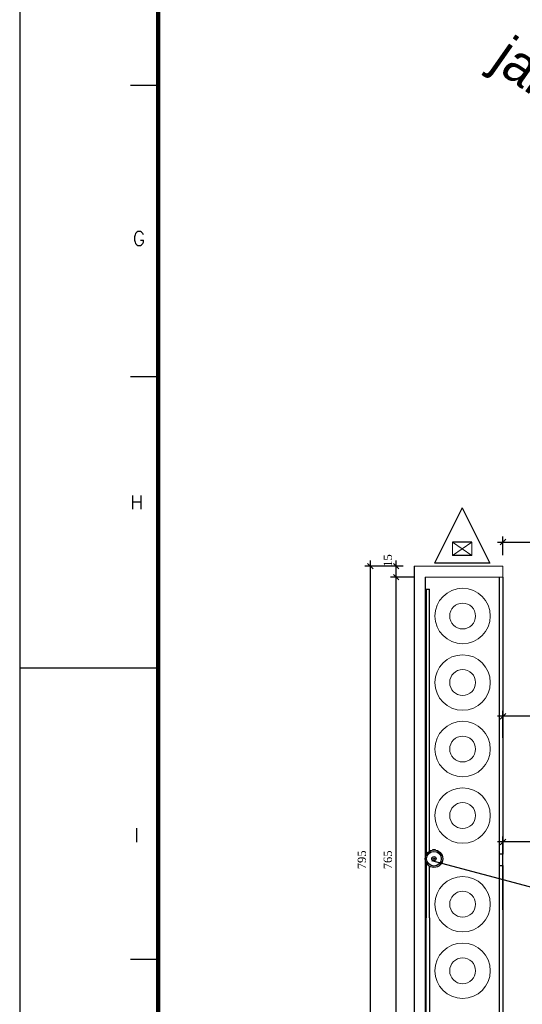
# Model space of a CAD drawing. Header units: millimetres. Extents: x 4 to 3534, y 14 to 98.
# Tile 7 of 161: x 4 to 13, y 50 to 68. Entities that reach past the tile are written whole.
import ezdxf

# ---------------------------------------------------------------- set-up
doc = ezdxf.new("R2010")
doc.units = ezdxf.units.MM
doc.header["$MEASUREMENT"] = 0
for name, color, linetype, lineweight in [('AF-Colunas', 7, 'Continuous', 20), ('Cotas', 7, 'Continuous', 5), ('Nível 1', 7, 'Continuous', 5), ('Simbolos', 1, 'Continuous', 30)]:
    doc.layers.add(name, color=color, linetype=linetype, lineweight=lineweight)
doc.layers.add('Margem', color=4, linetype='Continuous')
doc.styles.add('CenturyGothic', font='GOTHIC.TTF')
doc.styles.add('ROMANS', font='ROMANS')
doc.styles.add('TimesNewRoman', font='times.ttf')
doc.dimstyles.new('UM_75.000000', dxfattribs={"dimtxt": 0.18, "dimasz": 0.05, "dimexe": 0.1, "dimexo": 0.2, "dimgap": 0, "dimtad": 1, "dimtih": 1, "dimtoh": 1, "dimdec": 1, "dimlfac": 75, "dimzin": 0, "dimdsep": 46, "dimtxsty": 'Standard', "dimblk": 'CLOSED', "dimblk1": 'CLOSED', "dimblk2": 'CLOSED', "dimcen": 0.09, "dimdle": 0.1, "dimadec": 1, "dimazin": 2, "dimtfac": 1, "dimtdec": 4, "dimtofl": 0, "dimtmove": 0, "dimatfit": 3, "dimldrblk": 'CLOSED', "dimfxl": 0, "dimtolj": 1, "dimarcsym": 0})

# ---------------------------------------------------------------- blocks, each defined once
blk = doc.blocks.new('_OBLIQUE')
at = {"color": 0, "linetype": 'ByBlock', "lineweight": -2}
blk.add_line((-0.5, -0.5), (0.5, 0.5), dxfattribs=at)
blk = doc.blocks.new('*D38')
at = {"layer": 'Cotas', "color": 0, "lineweight": -2}
for p, q in [((11.073, 57.972), (10.648, 57.972)), ((10.748, 47.672), (10.748, 58.072)), ((10.873, 47.772), (10.648, 47.772))]:
    blk.add_line(p, q, dxfattribs=at)
at = {"layer": 'Defpoints', "color": 0}
for p in [(10.748, 57.972), (11.273, 57.972), (11.073, 47.772)]:
    blk.add_point(p, dxfattribs=at)
at = {"layer": 'Cotas', "color": 0, "lineweight": -2, "xscale": 0.1, "yscale": 0.1, "zscale": 0.1}
for p, rotation in [((10.748, 57.972), 90), ((10.748, 47.772), 270)]:
    blk.add_blockref('_OBLIQUE', p, dxfattribs=dict(at, rotation=rotation))
at = {"layer": 'Cotas', "color": 7, "insert": (10.598, 52.872), "char_height": 0.15, "attachment_point": 5, "rotation": 90, "style": 'TimesNewRoman'}
blk.add_mtext('\\A1;765', dxfattribs=at)
blk = doc.blocks.new('*D39')
at = {"layer": 'Cotas', "color": 0, "lineweight": -2}
for p, q in [((10.748, 57.872), (10.748, 58.272)), ((10.873, 58.172), (10.648, 58.172)), ((11.073, 57.972), (10.648, 57.972))]:
    blk.add_line(p, q, dxfattribs=at)
at = {"layer": 'Defpoints', "color": 0}
for p in [(10.748, 58.172), (11.073, 58.172), (11.273, 57.972)]:
    blk.add_point(p, dxfattribs=at)
at = {"layer": 'Cotas', "color": 0, "lineweight": -2, "xscale": 0.1, "yscale": 0.1, "zscale": 0.1}
for p, rotation in [((10.748, 58.172), 90), ((10.748, 57.972), 270)]:
    blk.add_blockref('_OBLIQUE', p, dxfattribs=dict(at, rotation=rotation))
at = {"layer": 'Cotas', "color": 7, "insert": (10.598, 58.273), "char_height": 0.15, "attachment_point": 5, "rotation": 90, "style": 'TimesNewRoman'}
blk.add_mtext('\\A1;15', dxfattribs=at)
blk = doc.blocks.new('*D40')
at = {"layer": 'Cotas', "color": 0, "lineweight": -2}
for p, q in [((10.28, 58.272), (10.28, 47.472)), ((10.873, 58.172), (10.18, 58.172)), ((10.873, 47.572), (10.18, 47.572))]:
    blk.add_line(p, q, dxfattribs=at)
at = {"layer": 'Defpoints', "color": 0}
for p in [(11.073, 58.172), (10.28, 47.572), (11.073, 47.572)]:
    blk.add_point(p, dxfattribs=at)
at = {"layer": 'Cotas', "color": 0, "lineweight": -2, "xscale": 0.1, "yscale": 0.1, "zscale": 0.1}
for p, rotation in [((10.28, 58.172), 90), ((10.28, 47.572), 270)]:
    blk.add_blockref('_OBLIQUE', p, dxfattribs=dict(at, rotation=rotation))
at = {"layer": 'Cotas', "color": 7, "insert": (10.13, 52.872), "char_height": 0.15, "attachment_point": 5, "rotation": 90, "style": 'TimesNewRoman'}
blk.add_mtext('\\A1;795', dxfattribs=at)
blk = doc.blocks.new('*D41')
at = {"layer": 'Cotas', "color": 0, "lineweight": -2}
for p, q in [((12.673, 58.372), (12.673, 58.706)), ((12.573, 58.606), (16.773, 58.606))]:
    blk.add_line(p, q, dxfattribs=at)
at = {"layer": 'Defpoints', "color": 0}
for p in [(16.673, 58.606), (16.673, 58.522), (12.673, 58.172)]:
    blk.add_point(p, dxfattribs=at)
at = {"layer": 'Cotas', "color": 0, "lineweight": -2, "xscale": 0.1, "yscale": 0.1, "zscale": 0.1, "rotation": 180}
blk.add_blockref('_OBLIQUE', (12.673, 58.606), dxfattribs=at)
at = {"layer": 'Cotas', "color": 0, "lineweight": -2, "xscale": 0.1, "yscale": 0.1, "zscale": 0.1}
blk.add_blockref('_OBLIQUE', (16.673, 58.606), dxfattribs=at)
at = {"layer": 'Cotas', "color": 7, "insert": (14.673, 58.756), "char_height": 0.15, "attachment_point": 5, "rotation": 0.0057, "style": 'TimesNewRoman'}
blk.add_mtext('\\A1;300', dxfattribs=at)
blk = doc.blocks.new('*D43')
at = {"layer": 'Cotas', "color": 0, "lineweight": -2}
for p, q in [((21.173, 53.648), (21.173, 53.095)), ((12.673, 51.972), (12.673, 53.295)), ((21.273, 53.195), (12.573, 53.195))]:
    blk.add_line(p, q, dxfattribs=at)
at = {"layer": 'Defpoints', "color": 0}
for p in [(21.173, 53.848), (12.673, 53.195), (12.673, 51.772)]:
    blk.add_point(p, dxfattribs=at)
at = {"layer": 'Cotas', "color": 0, "lineweight": -2, "xscale": 0.1, "yscale": 0.1, "zscale": 0.1, "rotation": 180}
blk.add_blockref('_OBLIQUE', (12.673, 53.195), dxfattribs=at)
at = {"layer": 'Cotas', "color": 0, "lineweight": -2, "xscale": 0.1, "yscale": 0.1, "zscale": 0.1}
blk.add_blockref('_OBLIQUE', (21.173, 53.195), dxfattribs=at)
at = {"layer": 'Cotas', "color": 7, "insert": (16.923, 53.345), "char_height": 0.15, "attachment_point": 5, "rotation": 0.0057, "style": 'TimesNewRoman'}
blk.add_mtext('\\A1;637', dxfattribs=at)
blk = doc.blocks.new('*D45')
at = {"layer": 'Cotas', "color": 0, "lineweight": -2}
for p, q in [((16.773, 55.462), (12.573, 55.462)), ((12.673, 55.072), (12.673, 55.562)), ((16.673, 55.572), (16.673, 55.362))]:
    blk.add_line(p, q, dxfattribs=at)
at = {"layer": 'Defpoints', "color": 0}
for p in [(16.673, 55.772), (12.673, 55.462), (12.673, 54.872)]:
    blk.add_point(p, dxfattribs=at)
at = {"layer": 'Cotas', "color": 0, "lineweight": -2, "xscale": 0.1, "yscale": 0.1, "zscale": 0.1, "rotation": 180}
blk.add_blockref('_OBLIQUE', (12.673, 55.462), dxfattribs=at)
at = {"layer": 'Cotas', "color": 0, "lineweight": -2, "xscale": 0.1, "yscale": 0.1, "zscale": 0.1}
blk.add_blockref('_OBLIQUE', (16.673, 55.462), dxfattribs=at)
at = {"layer": 'Cotas', "color": 7, "insert": (14.673, 55.612), "char_height": 0.15, "attachment_point": 5, "rotation": 0.0057, "style": 'TimesNewRoman'}
blk.add_mtext('\\A1;300', dxfattribs=at)

msp = doc.modelspace()

# ---------------------------------------------------------------- linework, layer by layer
at = {"color": 7}
for p, q in [((11.073, 58.17174), (11.073, 47.57174)), ((11.273, 57.97174), (11.273, 51.77174)), ((12.673, 52.97273), (12.6064, 52.97273)), ((12.6064, 52.97273), (12.6064, 52.77273)), ((12.6064, 52.77273), (12.673, 52.77273)), ((11.273, 51.77174), (11.273, 47.77174))]:
    msp.add_line(p, q, dxfattribs=at)
at = {"color": 8}
for p, q in [((12.6064, 57.97174), (12.6064, 52.97273)), ((12.673, 57.97174), (12.673, 52.97273)), ((12.6064, 52.77273), (12.6064, 47.77174)), ((12.673, 52.77273), (12.673, 47.57174))]:
    msp.add_line(p, q, dxfattribs=at)
at = {"color": 3}
for p, q in [((11.29106, 57.75409), (11.34635, 57.75409)), ((11.29106, 57.75409), (11.29106, 52.97088)), ((11.34635, 53.02843), (11.34635, 57.75409)), ((11.29106, 52.8155), (11.29106, 51.82878)), ((11.34635, 51.82878), (11.34635, 52.75794)), ((11.29106, 47.88585), (11.29106, 51.82878)), ((11.34635, 51.82878), (11.34635, 47.88585))]:
    msp.add_line(p, q, dxfattribs=at)
for p, q in [((11.45717, 53.05099), (11.40188, 53.05099)), ((11.38546, 52.8625), (13.2339, 52.37073))]:
    msp.add_line(p, q)
for radius in [0.15877, 0.1321, 0.03877, 0.0121]:
    msp.add_circle((11.42952, 52.89319), radius, dxfattribs=at)
at = {"layer": 'AF-Colunas'}
for p, q in [((12.673, 58.17174), (11.073, 58.17174)), ((12.673, 58.17174), (12.673, 57.97174)), ((12.673, 57.97174), (11.273, 57.97174)), ((12.673, 52.97273), (12.673, 52.77273))]:
    msp.add_line(p, q, dxfattribs=at)
for centre, radius in [((11.946, 57.27174), 0.5), ((11.946, 57.27174), 0.23333), ((11.946, 56.07174), 0.5), ((11.946, 56.07174), 0.23333), ((11.946, 54.87174), 0.5), ((11.946, 54.87174), 0.23333), ((11.946, 53.67174), 0.5), ((11.946, 53.67174), 0.23333), ((11.946, 52.07174), 0.5), ((11.946, 52.07174), 0.23333), ((11.946, 50.87174), 0.5), ((11.946, 50.87174), 0.23333)]:
    msp.add_circle(centre, radius, dxfattribs=at)
at = {"layer": 'Margem', "color": 1}
for p, q in [((3.95722, 98.38305), (3.95722, 14.28305)), ((6.45722, 66.84555), (5.95722, 66.84555)), ((6.45722, 61.5893), (5.95722, 61.5893)), ((6.45722, 56.33305), (3.95722, 56.33305)), ((6.45722, 51.0768), (5.95722, 51.0768))]:
    msp.add_line(p, q, dxfattribs=at)
at = {"layer": 'Margem', "lineweight": 100}
msp.add_line((6.45722, 15.28305), (6.45722, 97.38305), dxfattribs=at)
at = {"layer": 'Nível 1', "color": 1}
for p, q in [((11.76099, 58.36576), (12.11378, 58.60503)), ((11.76099, 58.60503), (12.11378, 58.36576)), ((11.76099, 58.36576), (11.76099, 58.60503)), ((12.11378, 58.60503), (12.11378, 58.36576))]:
    msp.add_line(p, q, dxfattribs=at)
at = {"layer": 'Simbolos', "color": 1}
for p, q in [((11.93667, 59.22289), (11.43767, 58.22289)), ((11.93667, 59.22289), (12.43767, 58.22289)), ((12.11378, 58.60503), (11.76099, 58.60503)), ((12.11378, 58.36576), (11.76099, 58.36576)), ((12.43767, 58.22289), (11.43767, 58.22289))]:
    msp.add_line(p, q, dxfattribs=at)

# ---------------------------------------------------------------- texts
at = {"color": 7, "insert": (12.30366, 67.02205), "char_height": 0.7, "width": 26.2274225, "attachment_point": 7, "rotation": 324.998008, "line_spacing_factor": 0.798, "style": 'CenturyGothic'}
msp.add_mtext('jardim/grama', dxfattribs=at)
at = {"layer": 'Margem', "color": 1, "char_height": 0.25, "attachment_point": 8, "line_spacing_factor": 0.9, "style": 'ROMANS'}
for s, insert, width in [('G', (6.107, 63.9565), 6.8571429), ('H', (6.066, 59.1985), 6.8571429), ('I', (6.066, 53.1935), 2.4)]:
    msp.add_mtext(s, dxfattribs=dict(at, insert=insert, width=width))

# ---------------------------------------------------------------- dimensions: what is measured, and where the dimension line sits
at = {"layer": 'Cotas'}
for base, p1, p2, override, picture, middle in [((16.673, 58.60598), (12.673, 58.17174), (16.673, 58.52161), {"dimtxt": 0.15, "dimasz": 0.1, "dimexe": 0.1, "dimexo": 0.2, "dimtad": 1, "dimtih": 0, "dimtoh": 0, "dimdec": 1, "dimlfac": 75, "dimzin": 8, "dimtxsty": 'TimesNewRoman', "dimblk": 'OBLIQUE', "dimblk1": 'OBLIQUE', "dimblk2": 'OBLIQUE', "dimsah": 1, "dimdle": 0.1, "dimse1": 0, "dimse2": 1, "dimclrt": 7, "dimadec": 1, "dimazin": 3, "dimtmove": 2, "dimldrblk": 'OBLIQUE'}, '*D41', (14.673, 58.75598)), ((12.673, 55.46183), (16.673, 55.77174), (12.673, 54.87174), {"dimtxt": 0.15, "dimasz": 0.1, "dimexe": 0.1, "dimexo": 0.2, "dimtad": 1, "dimtih": 0, "dimtoh": 0, "dimdec": 1, "dimlfac": 75, "dimzin": 8, "dimtxsty": 'TimesNewRoman', "dimblk": 'OBLIQUE', "dimblk1": 'OBLIQUE', "dimblk2": 'OBLIQUE', "dimsah": 1, "dimdle": 0.1, "dimse1": 0, "dimse2": 0, "dimclrt": 7, "dimadec": 1, "dimazin": 3, "dimtmove": 2, "dimldrblk": 'OBLIQUE'}, '*D45', (14.673, 55.61183))]:
    dim = msp.add_linear_dim(base=base, p1=p1, p2=p2, dimstyle='UM_75.000000', override=override, dxfattribs=at)
    dim.commit()
    dim.dimension.update_dxf_attribs({"geometry": picture, "text_midpoint": middle, "dimtype": 160, "text_rotation": 0.00573})
for base, p1, p2, picture, middle in [((10.2797, 47.57174), (11.073, 58.17174), (11.073, 47.57174), '*D40', (10.1297, 52.87174)), ((10.74783, 58.17174), (11.273, 57.97174), (11.073, 58.17174), '*D39', (10.59783, 58.27271)), ((10.74783, 57.97174), (11.073, 47.77174), (11.273, 57.97174), '*D38', (10.59783, 52.87174))]:
    dim = msp.add_linear_dim(base=base, p1=p1, p2=p2, angle=90, dimstyle='UM_75.000000', override={"dimtxt": 0.15, "dimasz": 0.1, "dimexe": 0.1, "dimexo": 0.2, "dimtad": 1, "dimtih": 0, "dimtoh": 0, "dimdec": 1, "dimlfac": 75, "dimzin": 8, "dimtxsty": 'TimesNewRoman', "dimblk": 'OBLIQUE', "dimblk1": 'OBLIQUE', "dimblk2": 'OBLIQUE', "dimsah": 1, "dimdle": 0.1, "dimse1": 0, "dimse2": 0, "dimclrt": 7, "dimadec": 1, "dimazin": 3, "dimtmove": 2, "dimldrblk": 'OBLIQUE'}, dxfattribs=at)
    dim.commit()
    dim.dimension.update_dxf_attribs({"geometry": picture, "text_midpoint": middle, "dimtype": 160, "text_rotation": 90})
dim = msp.add_linear_dim(base=(12.673, 53.19462), p1=(21.1732, 53.84824), p2=(12.673, 51.77174), text='637', dimstyle='UM_75.000000', override={"dimtxt": 0.15, "dimasz": 0.1, "dimexe": 0.1, "dimexo": 0.2, "dimtad": 1, "dimtih": 0, "dimtoh": 0, "dimdec": 1, "dimlfac": 75, "dimzin": 8, "dimtxsty": 'TimesNewRoman', "dimblk": 'OBLIQUE', "dimblk1": 'OBLIQUE', "dimblk2": 'OBLIQUE', "dimsah": 1, "dimdle": 0.1, "dimse1": 0, "dimse2": 0, "dimclrt": 7, "dimadec": 1, "dimazin": 3, "dimtmove": 2, "dimldrblk": 'OBLIQUE'}, dxfattribs=at)
dim.commit()
dim.dimension.update_dxf_attribs({"geometry": '*D43', "text_midpoint": (16.9231, 53.34462), "dimtype": 160, "text_rotation": 0.00573})

doc.saveas('drawing.dxf')
